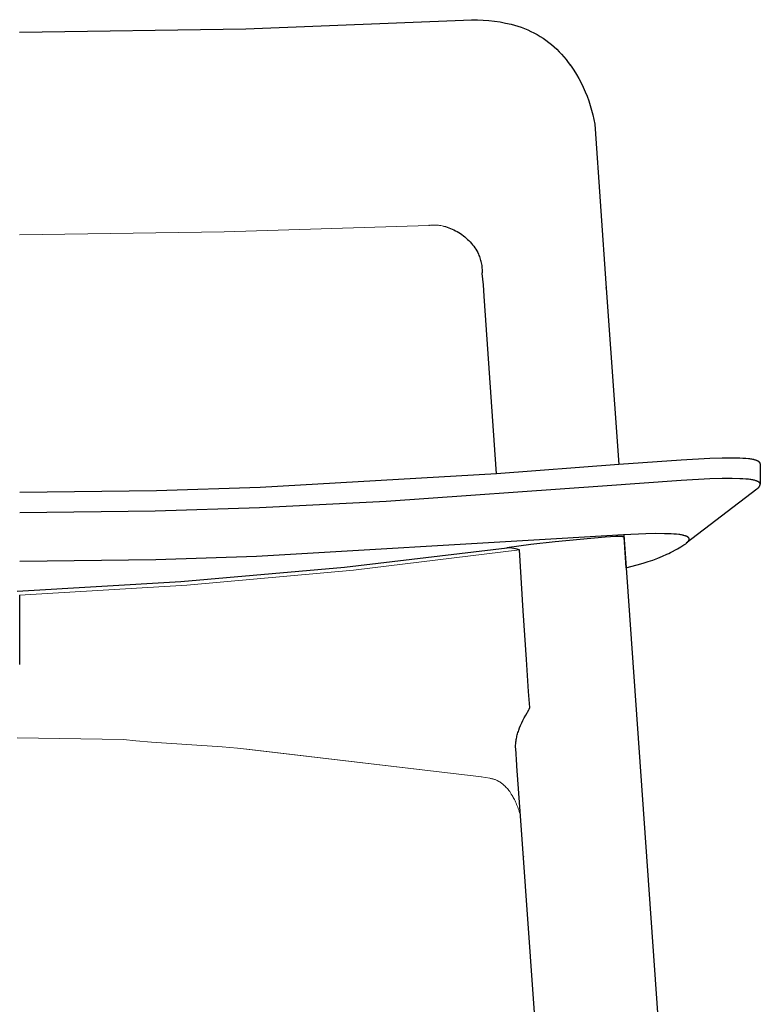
# Model space of a CAD drawing. Extents: x 27394 to 28707, y 11137 to 12679.
# Tile 4 of 7: x 27759 to 27940, y 11860 to 12100. Entities that reach past the tile are written whole.
import ezdxf

# ---------------------------------------------------------------- set-up
doc = ezdxf.new("R2010")
doc.units = 0
doc.header["$LTSCALE"] = 0.5
doc.layers.add('2D$Visibile$Curve', color=7, linetype='CONTINUOUS', lineweight=25, true_color=0x000000)
doc.layers.add('2D$Visibile$Tangenti', color=252, linetype='CONTINUOUS', lineweight=20, true_color=0x696969)

msp = doc.modelspace()

# ---------------------------------------------------------------- linework, layer by layer
at = {"layer": '2D$Visibile$Curve', "color": 0}
for p, q in [((27759.28, 12097.48), (27814.55, 12098.25)), ((27814.55, 12098.25), (27869.79, 12100.5)), ((27869.79, 12100.5), (27869.79, 12100.5)), ((27869.79, 12100.5), (27869.8, 12100.5)), ((27869.8, 12100.5), (27871.19, 12100.48)), ((27871.19, 12100.48), (27872.57, 12100.42)), ((27872.57, 12100.42), (27873.95, 12100.31)), ((27873.95, 12100.31), (27875.32, 12100.15)), ((27875.32, 12100.15), (27876.69, 12099.94)), ((27876.69, 12099.94), (27878.05, 12099.68)), ((27878.05, 12099.68), (27879.4, 12099.38)), ((27879.4, 12099.38), (27880.23, 12099.16)), ((27880.23, 12099.16), (27881.05, 12098.91)), ((27881.05, 12098.91), (27881.86, 12098.64)), ((27881.86, 12098.64), (27882.66, 12098.33)), ((27882.66, 12098.33), (27883.45, 12098)), ((27883.45, 12098), (27884.23, 12097.64)), ((27884.23, 12097.64), (27884.99, 12097.26)), ((27884.99, 12097.26), (27885.74, 12096.84)), ((27885.74, 12096.84), (27886.48, 12096.41)), ((27886.48, 12096.41), (27887.2, 12095.94)), ((27887.2, 12095.94), (27887.9, 12095.46)), ((27887.9, 12095.46), (27888.59, 12094.95)), ((27888.59, 12094.95), (27889.26, 12094.41)), ((27889.26, 12094.41), (27889.91, 12093.85)), ((27889.91, 12093.85), (27890.54, 12093.27)), ((27890.54, 12093.27), (27891.15, 12092.67)), ((27891.15, 12092.67), (27891.74, 12092.05)), ((27891.74, 12092.05), (27892.31, 12091.41)), ((27892.31, 12091.41), (27892.85, 12090.75)), ((27892.85, 12090.75), (27893.37, 12090.07)), ((27893.37, 12090.07), (27894.07, 12089.11)), ((27894.07, 12089.11), (27894.73, 12088.12)), ((27894.73, 12088.12), (27895.36, 12087.11)), ((27895.36, 12087.11), (27895.95, 12086.08)), ((27895.95, 12086.08), (27896.51, 12085.03)), ((27896.51, 12085.03), (27897.03, 12083.97)), ((27897.03, 12083.97), (27897.52, 12082.88)), ((27897.52, 12082.88), (27897.96, 12081.78)), ((27897.96, 12081.78), (27898.37, 12080.66)), ((27898.37, 12080.66), (27898.75, 12079.54)), ((27898.75, 12079.54), (27899.08, 12078.4)), ((27899.08, 12078.4), (27899.37, 12077.25)), ((27899.37, 12077.25), (27899.63, 12076.08)), ((27899.63, 12076.08), (27899.84, 12074.92)), ((27899.84, 12074.92), (27902.62, 12034.87)), ((27859.42, 12050.21), (27859.33, 12050.21)), ((27862.89, 12050.03), (27863.33, 12049.91)), ((27863.33, 12049.91), (27863.76, 12049.78)), ((27863.76, 12049.78), (27864.19, 12049.63)), ((27864.19, 12049.63), (27864.61, 12049.47)), ((27864.61, 12049.47), (27865.03, 12049.29)), ((27865.03, 12049.29), (27865.44, 12049.1)), ((27865.44, 12049.1), (27865.84, 12048.89)), ((27865.84, 12048.89), (27866.24, 12048.67)), ((27866.24, 12048.67), (27866.63, 12048.44)), ((27866.63, 12048.44), (27867.01, 12048.2)), ((27867.01, 12048.2), (27867.38, 12047.94)), ((27867.38, 12047.94), (27867.74, 12047.67)), ((27867.74, 12047.67), (27868.1, 12047.38)), ((27868.1, 12047.38), (27868.44, 12047.09)), ((27868.44, 12047.09), (27868.77, 12046.78)), ((27868.77, 12046.78), (27869.1, 12046.47)), ((27869.1, 12046.47), (27869.41, 12046.14)), ((27869.41, 12046.14), (27869.71, 12045.8)), ((27869.71, 12045.8), (27870, 12045.45)), ((27870, 12045.45), (27870.28, 12045.09)), ((27870.28, 12045.09), (27870.54, 12044.73)), ((27870.54, 12044.73), (27870.79, 12044.35)), ((27870.79, 12044.35), (27871.03, 12043.97)), ((27871.03, 12043.97), (27871.26, 12043.57)), ((27871.26, 12043.57), (27871.47, 12043.17)), ((27871.48, 12043.15), (27871.47, 12043.17)), ((27871.61, 12042.86), (27871.48, 12043.15)), ((27871.73, 12042.56), (27871.61, 12042.86)), ((27871.84, 12042.26), (27871.73, 12042.56)), ((27871.94, 12041.96), (27871.84, 12042.26)), ((27872.03, 12041.65), (27871.94, 12041.96)), ((27872.11, 12041.34), (27872.03, 12041.65)), ((27872.18, 12041.03), (27872.11, 12041.34)), ((27872.24, 12040.71), (27872.18, 12041.03)), ((27872.29, 12040.4), (27872.24, 12040.71)), ((27872.33, 12040.08), (27872.29, 12040.4)), ((27872.36, 12039.76), (27872.33, 12040.08)), ((27872.37, 12039.44), (27872.36, 12039.76)), ((27872.36, 12038.48), (27872.38, 12038.8)), ((27872.62, 12035.67), (27872.36, 12038.41)), ((27872.38, 12039.12), (27872.37, 12039.44)), ((27872.38, 12038.8), (27872.38, 12039.12)), ((27872.78, 12032.93), (27872.62, 12035.67)), ((27902.65, 12034.87), (27902.61, 12035.04)), ((27902.65, 12034.87), (27905.7, 11991.75)), ((27875.86, 11989.49), (27872.79, 12032.92)), ((27921, 11992.83), (27905.7, 11991.75)), ((27927.99, 11993.19), (27921, 11992.83)), ((27930.96, 11993.27), (27927.99, 11993.19)), ((27933.44, 11993.29), (27930.96, 11993.27)), ((27935.27, 11993.25), (27933.44, 11993.29)), ((27936.07, 11993.22), (27935.27, 11993.25)), ((27936.8, 11993.17), (27936.07, 11993.22)), ((27937.44, 11993.11), (27936.8, 11993.17)), ((27937.73, 11993.08), (27937.44, 11993.11)), ((27938, 11993.04), (27937.73, 11993.08)), ((27938.25, 11993), (27938, 11993.04)), ((27938.48, 11992.96), (27938.25, 11993)), ((27938.69, 11992.92), (27938.48, 11992.96)), ((27938.79, 11992.89), (27938.69, 11992.92)), ((27938.88, 11992.87), (27938.79, 11992.89)), ((27939.05, 11992.82), (27938.88, 11992.87)), ((27939.21, 11992.77), (27939.05, 11992.82)), ((27939.36, 11992.72), (27939.21, 11992.77)), ((27939.43, 11992.69), (27939.36, 11992.72)), ((27939.5, 11992.66), (27939.43, 11992.69)), ((27939.57, 11992.63), (27939.5, 11992.66)), ((27939.63, 11992.61), (27939.57, 11992.63)), ((27939.69, 11992.58), (27939.63, 11992.61)), ((27939.75, 11992.55), (27939.69, 11992.58)), ((27939.8, 11992.52), (27939.75, 11992.55)), ((27939.85, 11992.49), (27939.8, 11992.52)), ((27939.9, 11992.46), (27939.85, 11992.49)), ((27939.95, 11992.43), (27939.9, 11992.46)), ((27939.97, 11992.41), (27939.95, 11992.43)), ((27939.99, 11992.4), (27939.97, 11992.41)), ((27940.01, 11992.38), (27939.99, 11992.4)), ((27940.03, 11992.37), (27940.01, 11992.38)), ((27940.05, 11992.35), (27940.03, 11992.37)), ((27940.07, 11992.34), (27940.05, 11992.35)), ((27940.09, 11992.32), (27940.07, 11992.34)), ((27940.11, 11992.3), (27940.09, 11992.32)), ((27940.12, 11992.29), (27940.11, 11992.3)), ((27940.14, 11992.27), (27940.12, 11992.29)), ((27940.15, 11992.26), (27940.14, 11992.27)), ((27940.17, 11992.24), (27940.15, 11992.26)), ((27940.18, 11992.22), (27940.17, 11992.24)), ((27940.19, 11992.21), (27940.18, 11992.22)), ((27940.21, 11992.19), (27940.19, 11992.21)), ((27940.22, 11992.17), (27940.21, 11992.19)), ((27905.7, 11991.75), (27875.86, 11989.49)), ((27940.23, 11992.16), (27940.22, 11992.17)), ((27940.24, 11992.14), (27940.23, 11992.16)), ((27940.25, 11992.12), (27940.24, 11992.14)), ((27940.26, 11992.1), (27940.25, 11992.12)), ((27940.26, 11992.1), (27940.26, 11992.1)), ((27940.26, 11992.09), (27940.26, 11992.1)), ((27940.27, 11992.08), (27940.26, 11992.09)), ((27940.27, 11992.07), (27940.27, 11992.08)), ((27940.27, 11992.06), (27940.27, 11992.07)), ((27940.28, 11992.05), (27940.27, 11992.06)), ((27940.28, 11992.04), (27940.28, 11992.05)), ((27940.28, 11992.03), (27940.28, 11992.04)), ((27940.29, 11992.03), (27940.28, 11992.03)), ((27940.29, 11992.02), (27940.29, 11992.03)), ((27940.29, 11992.01), (27940.29, 11992.02)), ((27940.29, 11992), (27940.29, 11992.01)), ((27940.3, 11991.99), (27940.29, 11992)), ((27940.3, 11991.98), (27940.3, 11991.99)), ((27940.3, 11991.97), (27940.3, 11991.98)), ((27940.3, 11991.96), (27940.3, 11991.97)), ((27940.3, 11991.95), (27940.3, 11991.96)), ((27940.3, 11991.95), (27940.3, 11991.95)), ((27940.3, 11991.94), (27940.3, 11991.95)), ((27940.31, 11991.93), (27940.3, 11991.94)), ((27940.31, 11991.92), (27940.31, 11991.93)), ((27940.31, 11991.91), (27940.31, 11991.92)), ((27940.31, 11991.9), (27940.31, 11991.91)), ((27940.31, 11991.89), (27940.31, 11991.9)), ((27940.31, 11991.89), (27940.31, 11986.89)), ((27875.86, 11989.49), (27818.03, 11986.14)), ((27920.98, 11987.83), (27901.71, 11986.44)), ((27927.98, 11988.19), (27920.98, 11987.83)), ((27930.95, 11988.27), (27927.98, 11988.19)), ((27933.43, 11988.29), (27930.95, 11988.27)), ((27935.27, 11988.25), (27933.43, 11988.29)), ((27936.07, 11988.22), (27935.27, 11988.25)), ((27936.79, 11988.17), (27936.07, 11988.22)), ((27937.43, 11988.11), (27936.79, 11988.17)), ((27937.72, 11988.08), (27937.43, 11988.11)), ((27937.99, 11988.04), (27937.72, 11988.08)), ((27938.24, 11988), (27937.99, 11988.04)), ((27938.47, 11987.96), (27938.24, 11988)), ((27938.68, 11987.92), (27938.47, 11987.96)), ((27938.78, 11987.89), (27938.68, 11987.92)), ((27938.87, 11987.87), (27938.78, 11987.89)), ((27939.05, 11987.82), (27938.87, 11987.87)), ((27939.21, 11987.77), (27939.05, 11987.82)), ((27939.36, 11987.72), (27939.21, 11987.77)), ((27939.43, 11987.69), (27939.36, 11987.72)), ((27939.5, 11987.66), (27939.43, 11987.69)), ((27939.57, 11987.63), (27939.5, 11987.66)), ((27939.63, 11987.61), (27939.57, 11987.63)), ((27939.69, 11987.58), (27939.63, 11987.61)), ((27939.75, 11987.55), (27939.69, 11987.58)), ((27939.8, 11987.52), (27939.75, 11987.55)), ((27939.85, 11987.49), (27939.8, 11987.52)), ((27939.9, 11987.46), (27939.85, 11987.49)), ((27939.95, 11987.43), (27939.9, 11987.46)), ((27939.97, 11987.41), (27939.95, 11987.43)), ((27939.99, 11987.4), (27939.97, 11987.41)), ((27940.01, 11987.38), (27939.99, 11987.4)), ((27940.03, 11987.37), (27940.01, 11987.38)), ((27940.05, 11987.35), (27940.03, 11987.37)), ((27792.72, 11985.31), (27759.29, 11984.9)), ((27818.03, 11986.14), (27792.72, 11985.31)), ((27901.71, 11986.44), (27848.84, 11982.71)), ((27939.44, 11985.74), (27922.19, 11972.46)), ((27939.44, 11985.74), (27939.5, 11985.78)), ((27939.5, 11985.78), (27939.55, 11985.81)), ((27939.55, 11985.81), (27939.6, 11985.84)), ((27939.6, 11985.84), (27939.65, 11985.88)), ((27939.65, 11985.88), (27939.7, 11985.92)), ((27939.7, 11985.92), (27939.74, 11985.96)), ((27939.74, 11985.96), (27939.79, 11986)), ((27939.79, 11986), (27939.83, 11986.04)), ((27939.83, 11986.04), (27939.88, 11986.09)), ((27939.88, 11986.09), (27939.92, 11986.13)), ((27939.92, 11986.13), (27939.96, 11986.18)), ((27939.96, 11986.18), (27939.99, 11986.23)), ((27939.99, 11986.23), (27940.03, 11986.28)), ((27940.03, 11986.28), (27940.06, 11986.33)), ((27940.07, 11987.34), (27940.05, 11987.35)), ((27940.06, 11986.33), (27940.1, 11986.38)), ((27940.09, 11987.32), (27940.07, 11987.34)), ((27940.11, 11987.3), (27940.09, 11987.32)), ((27940.1, 11986.38), (27940.13, 11986.43)), ((27940.12, 11987.29), (27940.11, 11987.3)), ((27940.14, 11987.27), (27940.12, 11987.29)), ((27940.13, 11986.43), (27940.16, 11986.49)), ((27940.15, 11987.26), (27940.14, 11987.27)), ((27940.17, 11987.24), (27940.15, 11987.26)), ((27940.16, 11986.49), (27940.18, 11986.54)), ((27940.18, 11987.22), (27940.17, 11987.24)), ((27940.19, 11987.21), (27940.18, 11987.22)), ((27940.18, 11986.54), (27940.21, 11986.6)), ((27940.21, 11987.19), (27940.19, 11987.21)), ((27940.22, 11987.17), (27940.21, 11987.19)), ((27940.21, 11986.6), (27940.23, 11986.66)), ((27940.23, 11987.16), (27940.22, 11987.17)), ((27940.24, 11987.14), (27940.23, 11987.16)), ((27940.23, 11986.66), (27940.25, 11986.71)), ((27940.25, 11987.12), (27940.24, 11987.14)), ((27940.26, 11987.1), (27940.25, 11987.12)), ((27940.25, 11986.71), (27940.27, 11986.77)), ((27940.26, 11987.1), (27940.26, 11987.1)), ((27940.26, 11987.09), (27940.26, 11987.1)), ((27940.27, 11987.08), (27940.26, 11987.09)), ((27940.27, 11987.07), (27940.27, 11987.08)), ((27940.27, 11987.06), (27940.27, 11987.07)), ((27940.28, 11987.05), (27940.27, 11987.06)), ((27940.27, 11986.77), (27940.29, 11986.83)), ((27940.28, 11987.04), (27940.28, 11987.05)), ((27940.28, 11987.03), (27940.28, 11987.04)), ((27940.29, 11987.03), (27940.28, 11987.03)), ((27940.29, 11987.02), (27940.29, 11987.03)), ((27940.29, 11987.01), (27940.29, 11987.02)), ((27940.29, 11987), (27940.29, 11987.01)), ((27940.3, 11986.99), (27940.29, 11987)), ((27940.29, 11986.83), (27940.31, 11986.89)), ((27940.3, 11986.98), (27940.3, 11986.99)), ((27940.3, 11986.97), (27940.3, 11986.98)), ((27940.3, 11986.96), (27940.3, 11986.97)), ((27940.3, 11986.95), (27940.3, 11986.96)), ((27940.3, 11986.95), (27940.3, 11986.95)), ((27940.3, 11986.94), (27940.3, 11986.95)), ((27940.31, 11986.93), (27940.3, 11986.94)), ((27940.31, 11986.92), (27940.31, 11986.93)), ((27940.31, 11986.91), (27940.31, 11986.92)), ((27940.31, 11986.9), (27940.31, 11986.91)), ((27940.31, 11986.89), (27940.31, 11986.9)), ((27848.84, 11982.71), (27817.9, 11981.14)), ((27792.39, 11980.3), (27759.29, 11979.9)), ((27817.9, 11981.14), (27792.39, 11980.3)), ((27891.88, 11973.63), (27817.2, 11969.25)), ((27902.41, 11973.96), (27890.16, 11972.85)), ((27906.88, 11974.57), (27891.88, 11973.63)), ((27904.98, 11974.1), (27902.41, 11973.96)), ((27905.65, 11974.11), (27904.98, 11974.1)), ((27906.17, 11974.12), (27905.65, 11974.11)), ((27906.39, 11974.11), (27906.17, 11974.12)), ((27906.48, 11974.1), (27906.39, 11974.11)), ((27906.57, 11974.1), (27906.48, 11974.1)), ((27906.64, 11974.09), (27906.57, 11974.1)), ((27906.71, 11974.08), (27906.64, 11974.09)), ((27906.74, 11974.08), (27906.71, 11974.08)), ((27906.77, 11974.07), (27906.74, 11974.08)), ((27906.8, 11974.07), (27906.77, 11974.07)), ((27906.82, 11974.06), (27906.8, 11974.07)), ((27906.83, 11974.06), (27906.82, 11974.06)), ((27906.85, 11974.06), (27906.83, 11974.06)), ((27906.86, 11974.05), (27906.85, 11974.06)), ((27906.87, 11974.05), (27906.86, 11974.05)), ((27906.87, 11974.05), (27906.87, 11974.05)), ((27906.88, 11974.05), (27906.87, 11974.05)), ((27912.32, 11974.78), (27906.88, 11974.57)), ((27906.88, 11974.05), (27906.88, 11974.05)), ((27906.89, 11974.04), (27906.88, 11974.05)), ((27906.89, 11974.04), (27906.89, 11974.04)), ((27906.9, 11974.04), (27906.89, 11974.04)), ((27906.9, 11974.04), (27906.9, 11974.04)), ((27906.9, 11974.04), (27906.9, 11974.04)), ((27906.91, 11974.03), (27906.9, 11974.04)), ((27906.91, 11974.03), (27906.91, 11974.03)), ((27906.91, 11974.03), (27906.91, 11974.03)), ((27906.91, 11974.03), (27906.91, 11974.03)), ((27906.92, 11974.03), (27906.91, 11974.03)), ((27906.92, 11974.57), (27907.5, 11966.45)), ((27906.92, 11974.03), (27906.92, 11974.03)), ((27906.92, 11974.03), (27906.92, 11974.03)), ((27906.92, 11974.03), (27906.92, 11974.03)), ((27906.92, 11974.02), (27906.92, 11974.03)), ((27906.92, 11974.02), (27906.92, 11974.02)), ((27906.92, 11974.02), (27906.92, 11974.02)), ((27906.92, 11974.02), (27906.92, 11974.02)), ((27906.92, 11974.02), (27906.92, 11974.02)), ((27906.93, 11974.02), (27906.92, 11974.02)), ((27906.93, 11974.02), (27906.93, 11974.02)), ((27906.93, 11974.02), (27906.93, 11974.02)), ((27906.93, 11974.02), (27906.93, 11974.02)), ((27906.93, 11974.01), (27906.93, 11974.02)), ((27906.93, 11974.01), (27906.93, 11974.01)), ((27906.93, 11974.01), (27906.93, 11974.01)), ((27906.93, 11974.01), (27906.93, 11974.01)), ((27906.93, 11974.01), (27906.93, 11974.01)), ((27906.93, 11974.01), (27906.93, 11974.01)), ((27906.93, 11974.01), (27906.93, 11974.01)), ((27906.93, 11974.01), (27906.93, 11974.01)), ((27906.93, 11974.01), (27906.93, 11974.01)), ((27906.93, 11974.01), (27906.93, 11974.01)), ((27906.93, 11974.01), (27906.93, 11974.01)), ((27906.93, 11974.01), (27906.93, 11974.01)), ((27906.93, 11974.01), (27906.93, 11974.01)), ((27906.93, 11974.01), (27906.93, 11974.01)), ((27906.93, 11974.01), (27906.93, 11974.01)), ((27906.93, 11974.01), (27906.93, 11974.01)), ((27906.93, 11974.01), (27906.93, 11974.01)), ((27906.93, 11974), (27906.93, 11974.01)), ((27906.93, 11974), (27906.93, 11974)), ((27906.93, 11974), (27906.93, 11974)), ((27906.93, 11974), (27906.93, 11974)), ((27906.93, 11974), (27906.93, 11974)), ((27906.93, 11974), (27906.93, 11974)), ((27906.93, 11974), (27906.93, 11974)), ((27906.93, 11974), (27906.93, 11974)), ((27906.93, 11974), (27906.93, 11974)), ((27906.93, 11974), (27907.47, 11966.44)), ((27906.93, 11974), (27906.93, 11974)), ((27914.81, 11974.82), (27912.32, 11974.78)), ((27916.88, 11974.81), (27914.81, 11974.82)), ((27918.49, 11974.76), (27916.88, 11974.81)), ((27919.19, 11974.72), (27918.49, 11974.76)), ((27919.82, 11974.67), (27919.19, 11974.72)), ((27920.38, 11974.61), (27919.82, 11974.67)), ((27920.63, 11974.58), (27920.38, 11974.61)), ((27920.87, 11974.55), (27920.63, 11974.58)), ((27921.08, 11974.51), (27920.87, 11974.55)), ((27921.29, 11974.47), (27921.08, 11974.51)), ((27921.47, 11974.43), (27921.29, 11974.47)), ((27921.55, 11974.41), (27921.47, 11974.43)), ((27921.63, 11974.39), (27921.55, 11974.41)), ((27921.83, 11974.33), (27921.63, 11974.39)), ((27922, 11974.27), (27921.83, 11974.33)), ((27922.08, 11974.24), (27922, 11974.27)), ((27922.16, 11974.21), (27922.08, 11974.24)), ((27922.23, 11974.18), (27922.16, 11974.21)), ((27922.3, 11974.15), (27922.23, 11974.18)), ((27922.37, 11974.12), (27922.3, 11974.15)), ((27922.43, 11974.09), (27922.37, 11974.12)), ((27922.49, 11974.06), (27922.43, 11974.09)), ((27922.55, 11974.02), (27922.49, 11974.06)), ((27922.57, 11974.01), (27922.55, 11974.02)), ((27922.6, 11973.99), (27922.57, 11974.01)), ((27922.62, 11973.97), (27922.6, 11973.99)), ((27922.65, 11973.96), (27922.62, 11973.97)), ((27922.67, 11973.94), (27922.65, 11973.96)), ((27922.66, 11972.88), (27922.7, 11972.93)), ((27922.69, 11973.92), (27922.67, 11973.94)), ((27922.71, 11973.91), (27922.69, 11973.92)), ((27922.7, 11972.93), (27922.74, 11972.98)), ((27922.73, 11973.89), (27922.71, 11973.91)), ((27922.75, 11973.87), (27922.73, 11973.89)), ((27922.74, 11972.98), (27922.76, 11973)), ((27922.77, 11973.85), (27922.75, 11973.87)), ((27922.76, 11973), (27922.78, 11973.03)), ((27922.79, 11973.84), (27922.77, 11973.85)), ((27922.78, 11973.03), (27922.79, 11973.05)), ((27922.81, 11973.82), (27922.79, 11973.84)), ((27922.79, 11973.05), (27922.81, 11973.08)), ((27922.82, 11973.8), (27922.81, 11973.82)), ((27922.81, 11973.08), (27922.83, 11973.1)), ((27922.84, 11973.78), (27922.82, 11973.8)), ((27922.83, 11973.1), (27922.84, 11973.13)), ((27922.85, 11973.76), (27922.84, 11973.78)), ((27922.84, 11973.13), (27922.86, 11973.15)), ((27922.86, 11973.75), (27922.85, 11973.76)), ((27922.87, 11973.74), (27922.86, 11973.75)), ((27922.86, 11973.15), (27922.87, 11973.18)), ((27922.88, 11973.73), (27922.87, 11973.74)), ((27922.87, 11973.18), (27922.88, 11973.2)), ((27922.88, 11973.72), (27922.88, 11973.73)), ((27922.89, 11973.71), (27922.88, 11973.72)), ((27922.88, 11973.2), (27922.89, 11973.22)), ((27922.89, 11973.7), (27922.89, 11973.71)), ((27922.9, 11973.69), (27922.89, 11973.7)), ((27922.89, 11973.22), (27922.9, 11973.25)), ((27922.9, 11973.68), (27922.9, 11973.69)), ((27922.91, 11973.67), (27922.9, 11973.68)), ((27922.9, 11973.25), (27922.92, 11973.28)), ((27922.91, 11973.66), (27922.91, 11973.67)), ((27922.92, 11973.65), (27922.91, 11973.66)), ((27922.92, 11973.64), (27922.92, 11973.65)), ((27922.93, 11973.63), (27922.92, 11973.64)), ((27922.92, 11973.3), (27922.93, 11973.31)), ((27922.92, 11973.29), (27922.92, 11973.3)), ((27922.92, 11973.28), (27922.92, 11973.29)), ((27922.93, 11973.63), (27922.93, 11973.63)), ((27922.93, 11973.62), (27922.93, 11973.63)), ((27922.94, 11973.61), (27922.93, 11973.62)), ((27922.93, 11973.32), (27922.94, 11973.33)), ((27922.93, 11973.31), (27922.93, 11973.32)), ((27922.94, 11973.6), (27922.94, 11973.61)), ((27922.94, 11973.59), (27922.94, 11973.6)), ((27922.94, 11973.58), (27922.94, 11973.59)), ((27922.95, 11973.57), (27922.94, 11973.58)), ((27922.94, 11973.36), (27922.95, 11973.37)), ((27922.94, 11973.35), (27922.94, 11973.36)), ((27922.94, 11973.34), (27922.94, 11973.35)), ((27922.94, 11973.33), (27922.94, 11973.34)), ((27922.95, 11973.56), (27922.95, 11973.57)), ((27922.95, 11973.55), (27922.95, 11973.56)), ((27922.95, 11973.54), (27922.95, 11973.55)), ((27922.95, 11973.53), (27922.95, 11973.54)), ((27922.96, 11973.52), (27922.95, 11973.53)), ((27922.95, 11973.42), (27922.96, 11973.43)), ((27922.95, 11973.41), (27922.95, 11973.42)), ((27922.95, 11973.4), (27922.95, 11973.41)), ((27922.95, 11973.39), (27922.95, 11973.4)), ((27922.95, 11973.38), (27922.95, 11973.39)), ((27922.95, 11973.37), (27922.95, 11973.38)), ((27922.96, 11973.51), (27922.96, 11973.52)), ((27922.96, 11973.5), (27922.96, 11973.51)), ((27922.96, 11973.49), (27922.96, 11973.5)), ((27922.96, 11973.48), (27922.96, 11973.49)), ((27922.96, 11973.47), (27922.96, 11973.48)), ((27922.96, 11973.46), (27922.96, 11973.47)), ((27922.96, 11973.45), (27922.96, 11973.46)), ((27922.96, 11973.44), (27922.96, 11973.45)), ((27922.96, 11973.43), (27922.96, 11973.44)), ((27838.64, 11966.61), (27878.44, 11971.36)), ((27884.26, 11972.19), (27878.38, 11971.36)), ((27879.14, 11971.35), (27878.44, 11971.36)), ((27880.86, 11971), (27879.14, 11971.35)), ((27880.92, 11970.99), (27880.86, 11971)), ((27881.45, 11970.87), (27880.92, 11970.99)), ((27881.26, 11970.91), (27881.27, 11970.91)), ((27882.37, 11955.97), (27881.45, 11970.87)), ((27890.16, 11972.85), (27884.26, 11972.19)), ((27918.39, 11970.25), (27920.07, 11971.15)), ((27920.07, 11971.15), (27920.85, 11971.6)), ((27920.85, 11971.6), (27921.63, 11972.07)), ((27921.63, 11972.07), (27921.78, 11972.17)), ((27921.78, 11972.17), (27921.93, 11972.26)), ((27921.93, 11972.26), (27922.07, 11972.36)), ((27922.07, 11972.36), (27922.19, 11972.46)), ((27922.19, 11972.46), (27922.26, 11972.51)), ((27922.26, 11972.51), (27922.33, 11972.56)), ((27922.33, 11972.56), (27922.39, 11972.62)), ((27922.39, 11972.62), (27922.45, 11972.67)), ((27922.45, 11972.67), (27922.51, 11972.72)), ((27922.51, 11972.72), (27922.56, 11972.77)), ((27922.56, 11972.77), (27922.61, 11972.82)), ((27922.61, 11972.82), (27922.66, 11972.88)), ((27792.6, 11968.46), (27759.29, 11968.05)), ((27817.2, 11969.25), (27792.6, 11968.46)), ((27881.51, 11970.07), (27881.51, 11970.07)), ((27912.92, 11967.98), (27913.5, 11968.18)), ((27913.5, 11968.18), (27914.03, 11968.37)), ((27914.03, 11968.37), (27915.3, 11968.86)), ((27915.3, 11968.86), (27916.44, 11969.33)), ((27916.44, 11969.33), (27917.47, 11969.79)), ((27917.47, 11969.79), (27917.93, 11970.01)), ((27917.93, 11970.01), (27918.39, 11970.25)), ((27798.7, 11963.09), (27838.64, 11966.61)), ((27907.47, 11966.44), (27910.19, 11967.16)), ((27907.5, 11966.45), (27935.61, 11569.69)), ((27910.19, 11967.16), (27911.64, 11967.58)), ((27911.64, 11967.58), (27912.92, 11967.98)), ((27758.68, 11960.8), (27798.7, 11963.09)), ((27759.3, 11942.84), (27759.36, 11959.81)), ((27883.16, 11944.01), (27882.37, 11955.97)), ((27883.69, 11936.2), (27883.16, 11944.01)), ((27883.95, 11932.35), (27883.69, 11936.2)), ((27883.7, 11936.09), (27883.7, 11936.09)), ((27883.85, 11931.95), (27883.87, 11932)), ((27883.87, 11932), (27883.89, 11932.04)), ((27883.89, 11932.04), (27883.9, 11932.07)), ((27883.9, 11932.07), (27883.91, 11932.09)), ((27883.91, 11932.09), (27883.92, 11932.11)), ((27883.92, 11932.14), (27883.93, 11932.16)), ((27883.92, 11932.11), (27883.92, 11932.14)), ((27883.93, 11932.18), (27883.94, 11932.19)), ((27883.93, 11932.16), (27883.93, 11932.18)), ((27883.94, 11932.23), (27883.95, 11932.24)), ((27883.94, 11932.21), (27883.94, 11932.23)), ((27883.94, 11932.2), (27883.94, 11932.21)), ((27883.94, 11932.19), (27883.94, 11932.2)), ((27883.95, 11932.33), (27883.95, 11932.35)), ((27883.95, 11932.32), (27883.95, 11932.33)), ((27883.95, 11932.31), (27883.95, 11932.32)), ((27883.95, 11932.29), (27883.95, 11932.31)), ((27883.95, 11932.28), (27883.95, 11932.29)), ((27883.95, 11932.27), (27883.95, 11932.28)), ((27883.95, 11932.25), (27883.95, 11932.27)), ((27883.95, 11932.24), (27883.95, 11932.25)), ((27882.3, 11929.14), (27882.61, 11929.75)), ((27882.61, 11929.75), (27882.99, 11930.43)), ((27882.99, 11930.43), (27883.76, 11931.78)), ((27883.76, 11931.78), (27883.81, 11931.87)), ((27883.81, 11931.87), (27883.85, 11931.95)), ((27881.27, 11926.74), (27881.49, 11927.33)), ((27881.49, 11927.33), (27881.73, 11927.93)), ((27881.73, 11927.93), (27882, 11928.53)), ((27882, 11928.53), (27882.3, 11929.14)), ((27880.71, 11924.75), (27880.77, 11925.02)), ((27880.77, 11925.02), (27880.83, 11925.3)), ((27880.83, 11925.3), (27880.91, 11925.59)), ((27880.91, 11925.59), (27880.99, 11925.87)), ((27880.99, 11925.87), (27881.08, 11926.16)), ((27881.08, 11926.16), (27881.17, 11926.45)), ((27881.17, 11926.45), (27881.27, 11926.74)), ((27880.5, 11922.88), (27880.51, 11923.14)), ((27880.5, 11922.73), (27880.5, 11922.88)), ((27880.5, 11922.57), (27880.5, 11922.73)), ((27880.51, 11922.42), (27880.5, 11922.57)), ((27880.51, 11923.14), (27880.52, 11923.4)), ((27880.52, 11922.27), (27880.51, 11922.42)), ((27880.52, 11923.4), (27880.54, 11923.66)), ((27880.54, 11923.66), (27880.57, 11923.93)), ((27880.57, 11923.93), (27880.61, 11924.2)), ((27880.61, 11924.2), (27880.66, 11924.47)), ((27880.66, 11924.47), (27880.71, 11924.75)), ((27880.52, 11922.27), (27880.52, 11922.27)), ((27880.8, 11918.2), (27880.52, 11922.27)), ((27880.82, 11917.94), (27880.8, 11918.2)), ((27881.68, 11905.84), (27880.82, 11917.94)), ((27906.82, 11550.69), (27881.68, 11905.84)), ((27882.5, 11895.83), (27882.5, 11895.89))]:
    msp.add_line(p, q, dxfattribs=at)
at = {"layer": '2D$Visibile$Tangenti', "color": 0}
for p, q in [((27869.79, 12100.5), (27869.75, 12100.5)), ((27893.94, 12089.29), (27893.37, 12090.07)), ((27859.33, 12050.21), (27809.31, 12048.59)), ((27859.73, 12050.25), (27859.42, 12050.21)), ((27860.05, 12050.27), (27859.73, 12050.25)), ((27860.36, 12050.29), (27860.05, 12050.27)), ((27860.68, 12050.29), (27860.36, 12050.29)), ((27860.99, 12050.29), (27860.68, 12050.29)), ((27861.31, 12050.27), (27860.99, 12050.29)), ((27861.63, 12050.24), (27861.31, 12050.27)), ((27861.94, 12050.21), (27861.63, 12050.24)), ((27862.25, 12050.16), (27861.94, 12050.21)), ((27862.56, 12050.1), (27862.25, 12050.16)), ((27862.87, 12050.04), (27862.56, 12050.1)), ((27809.31, 12048.59), (27759.28, 12047.89)), ((27872.36, 12038.46), (27872.36, 12038.44)), ((27872.36, 12038.44), (27872.36, 12038.41)), ((27840.85, 11965.93), (27881.45, 11970.87)), ((27800.11, 11962.24), (27840.85, 11965.93)), ((27759.28, 11959.81), (27800.11, 11962.24)), ((27758.64, 11924.88), (27784.64, 11924.48)), ((27784.64, 11924.48), (27784.67, 11924.47)), ((27784.67, 11924.47), (27787.72, 11924.17)), ((27787.72, 11924.17), (27791.47, 11923.86)), ((27791.47, 11923.86), (27800.13, 11923.27)), ((27800.13, 11923.27), (27808.78, 11922.67)), ((27808.78, 11922.67), (27812.52, 11922.37)), ((27812.52, 11922.37), (27815.57, 11922.06)), ((27872.13, 11915.32), (27814, 11922.24)), ((27815.57, 11922.06), (27872.13, 11915.32)), ((27874.17, 11915.03), (27872.07, 11915.33)), ((27874.36, 11914.99), (27874.17, 11915.03)), ((27874.55, 11914.95), (27874.36, 11914.99)), ((27874.73, 11914.91), (27874.55, 11914.95)), ((27874.9, 11914.87), (27874.73, 11914.91)), ((27875.06, 11914.82), (27874.9, 11914.87)), ((27875.22, 11914.77), (27875.06, 11914.82)), ((27875.37, 11914.72), (27875.22, 11914.77)), ((27875.51, 11914.67), (27875.37, 11914.72)), ((27875.65, 11914.61), (27875.51, 11914.67)), ((27875.85, 11914.53), (27875.65, 11914.61)), ((27875.97, 11914.47), (27875.85, 11914.53)), ((27876.08, 11914.42), (27875.97, 11914.47)), ((27876.19, 11914.36), (27876.08, 11914.42)), ((27876.3, 11914.3), (27876.19, 11914.36)), ((27876.41, 11914.24), (27876.3, 11914.3)), ((27876.52, 11914.18), (27876.41, 11914.24)), ((27876.62, 11914.12), (27876.52, 11914.18)), ((27876.73, 11914.05), (27876.62, 11914.12)), ((27876.83, 11913.98), (27876.73, 11914.05)), ((27876.94, 11913.91), (27876.83, 11913.98)), ((27877.04, 11913.83), (27876.94, 11913.91)), ((27877.15, 11913.75), (27877.04, 11913.83)), ((27877.26, 11913.67), (27877.15, 11913.75)), ((27877.37, 11913.58), (27877.26, 11913.67)), ((27877.48, 11913.49), (27877.37, 11913.58)), ((27877.63, 11913.35), (27877.48, 11913.49)), ((27877.8, 11913.2), (27877.63, 11913.35)), ((27877.96, 11913.04), (27877.8, 11913.2)), ((27878.13, 11912.86), (27877.96, 11913.04)), ((27878.3, 11912.67), (27878.13, 11912.86)), ((27878.48, 11912.47), (27878.3, 11912.67)), ((27878.66, 11912.25), (27878.48, 11912.47)), ((27878.85, 11912.01), (27878.66, 11912.25)), ((27879.05, 11911.74), (27878.85, 11912.01)), ((27879.25, 11911.45), (27879.05, 11911.74)), ((27879.45, 11911.14), (27879.25, 11911.45)), ((27879.66, 11910.81), (27879.45, 11911.14)), ((27879.8, 11910.57), (27879.66, 11910.81)), ((27879.94, 11910.32), (27879.8, 11910.57)), ((27880.08, 11910.06), (27879.94, 11910.32)), ((27880.22, 11909.79), (27880.08, 11910.06)), ((27880.36, 11909.51), (27880.22, 11909.79)), ((27880.5, 11909.22), (27880.36, 11909.51)), ((27880.63, 11908.92), (27880.5, 11909.22)), ((27880.76, 11908.61), (27880.63, 11908.92)), ((27880.89, 11908.3), (27880.76, 11908.61)), ((27881.01, 11907.97), (27880.89, 11908.3)), ((27881.14, 11907.64), (27881.01, 11907.97)), ((27881.25, 11907.29), (27881.14, 11907.64)), ((27881.37, 11906.94), (27881.25, 11907.29)), ((27881.48, 11906.58), (27881.37, 11906.94)), ((27881.58, 11906.21), (27881.48, 11906.58)), ((27881.68, 11905.84), (27881.58, 11906.21))]:
    msp.add_line(p, q, dxfattribs=at)

doc.saveas('drawing.dxf')
